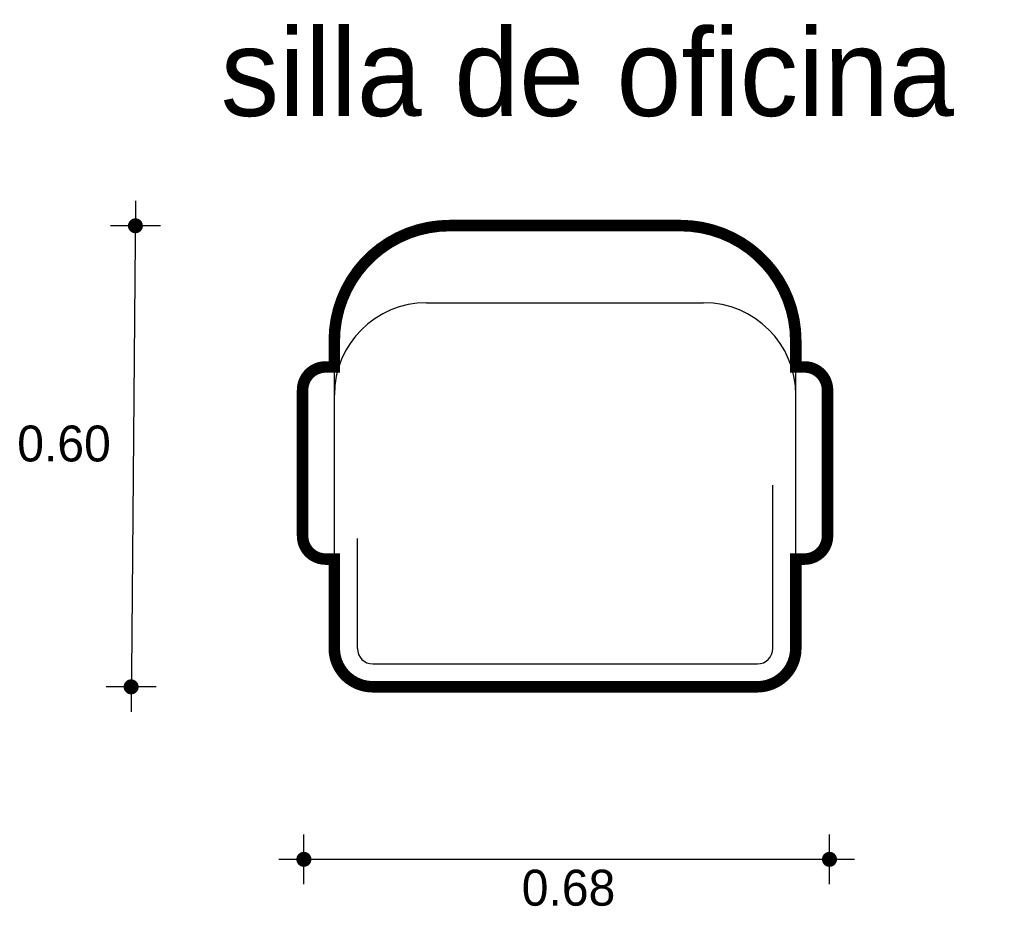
# Model space of a CAD drawing. Extents: x 4.92 to 6.2, y 2.22 to 3.37.
import ezdxf

# ---------------------------------------------------------------- set-up
doc = ezdxf.new("R2010")
doc.units = 0
doc.header["$MEASUREMENT"] = 0
for name, color, linetype in [('BORDE', 2, 'CONTINUOUS'), ('COTAS', 6, 'CONTINUOUS'), ('DIBUJO', 5, 'CONTINUOUS'), ('TEXTO', 4, 'CONTINUOUS')]:
    doc.layers.add(name, color=color, linetype=linetype)

msp = doc.modelspace()

# ---------------------------------------------------------------- linework, layer by layer
at = {"layer": 'BORDE', "const_width": 0.015}
msp.add_lwpolyline([(5.3333, 2.6714), (5.3221, 2.6714), (5.3333, 2.6714), (5.3333, 2.5553, 0.414214), (5.3833, 2.5053), (5.8833, 2.5053, 0.414214), (5.9333, 2.5553), (5.9333, 2.6714), (5.9445, 2.6714, 0.414214), (5.9745, 2.7014), (5.9745, 2.8914, 0.414214), (5.9445, 2.9214), (5.9333, 2.9214), (5.9333, 2.9553, 0.414214), (5.7833, 3.1053), (5.4833, 3.1053, 0.414214), (5.3333, 2.9553), (5.3333, 2.9214), (5.3221, 2.9214, 0.414214), (5.2921, 2.8914), (5.2921, 2.7014, 0.414214), (5.3221, 2.6714)], format="xyb", dxfattribs=at)
at = {"layer": 'COTAS'}
for p, q in [((5.0747, 3.1375), (5.0692, 2.4728)), ((5.1072, 3.105), (5.0423, 3.105)), ((5.1016, 2.5052), (5.0367, 2.5052)), ((5.2938, 2.2483), (5.2938, 2.3132)), ((5.9771, 2.2483), (5.9771, 2.3132)), ((5.2613, 2.2808), (6.0096, 2.2808))]:
    msp.add_line(p, q, dxfattribs=at)
at = {"layer": 'COTAS', "const_width": 0.00974}
for points in [[(5.0699, 3.105, 1), (5.0796, 3.105, 1)], [(5.0643, 2.5052, 1), (5.0741, 2.5052, 1)], [(5.2889, 2.2808, 1), (5.2987, 2.2808, 1)], [(5.9722, 2.2808, 1), (5.982, 2.2808, 1)]]:
    msp.add_lwpolyline(points, format="xyb", close=True, dxfattribs=at)
at = {"layer": 'DIBUJO'}
for p, q in [((5.4834, 3.105), (5.7834, 3.105)), ((5.4534, 3.005), (5.8134, 3.005)), ((5.3334, 2.555), (5.3334, 2.955)), ((5.9334, 2.555), (5.9334, 2.955)), ((5.3222, 2.9212), (5.3334, 2.9212)), ((5.9446, 2.9212), (5.9334, 2.9212)), ((5.2922, 2.8912), (5.2922, 2.7012)), ((5.9746, 2.8912), (5.9746, 2.7012)), ((5.9034, 2.555), (5.9034, 2.7675)), ((5.3634, 2.555), (5.3634, 2.698)), ((5.3222, 2.6712), (5.3334, 2.6712)), ((5.3222, 2.6712), (5.3334, 2.6712)), ((5.9446, 2.6712), (5.9334, 2.6712)), ((5.9446, 2.6712), (5.9334, 2.6712)), ((5.3834, 2.535), (5.8834, 2.535)), ((5.3834, 2.505), (5.8834, 2.505))]:
    msp.add_line(p, q, dxfattribs=at)
for centre, radius, start, end in [((5.4834, 2.955), 0.15, 90, 180), ((5.7834, 2.955), 0.15, 0, 90), ((5.4534, 2.885), 0.12, 90, 180), ((5.8134, 2.885), 0.12, 0, 90), ((5.3222, 2.8912), 0.03, 90, 180), ((5.9446, 2.8912), 0.03, 0, 90), ((5.3222, 2.7012), 0.03, 180, 270), ((5.9446, 2.7012), 0.03, 270, 0), ((5.3834, 2.555), 0.05, 180, 270), ((5.3834, 2.555), 0.02, 180, 270), ((5.8834, 2.555), 0.05, 270, 0), ((5.8834, 2.555), 0.02, 270, 0)]:
    msp.add_arc(centre, radius, start, end, dxfattribs=at)

# ---------------------------------------------------------------- texts
at = {"layer": 'COTAS'}
for s, p in [('0.60', (4.9211, 2.7984)), ('0.68', (5.577, 2.2205))]:
    msp.add_text(s, height=0.04675, dxfattribs=at).set_placement(p)
at = {"layer": 'TEXTO'}
msp.add_text('silla de oficina', height=0.113495, dxfattribs=at).set_placement((5.1856, 3.2479))

doc.saveas('drawing.dxf')
